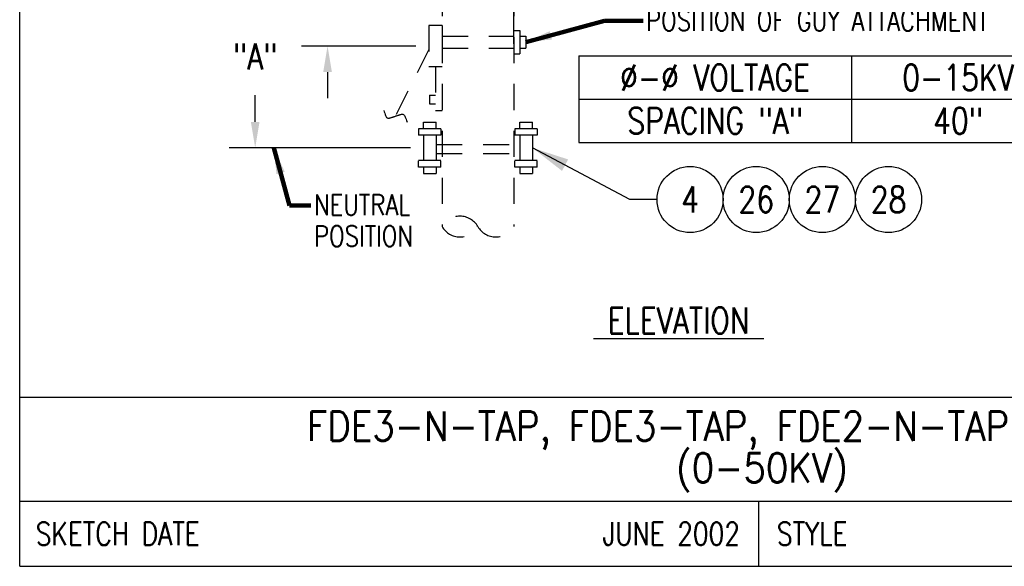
# Model space of a CAD drawing. Extents: x 0 to 7.1, y 0 to 9.85.
# Tile 1 of 6: x 0 to 4.73, y 0 to 2.63. Entities that reach past the tile are written whole.
import ezdxf
from ezdxf.enums import TextEntityAlignment as Align

# ---------------------------------------------------------------- set-up
doc = ezdxf.new("R2010")
doc.units = 0
doc.header["$MEASUREMENT"] = 0
doc.linetypes.add('HIDDEN2', pattern=[0.1875, 0.125, -0.0625])
doc.layers.get('0').update_dxf_attribs({"color": 2, "linetype": 'CONTINUOUS'})
doc.layers.add('E-DETL', color=2, linetype='CONTINUOUS')
doc.layers.add('E-DETL-TEXT', color=3, linetype='CONTINUOUS')
doc.styles.add('ROMANS', font='ROMANS.SHX', dxfattribs={"width": 0.8})
doc.styles.get("Standard").update_dxf_attribs({"font": 'ROMANS.SHX', "width": 0.8, "height": 0.125})
doc.dimstyles.get("Standard").update_dxf_attribs({"dimtxt": 0.18, "dimasz": 0.18, "dimexe": 0.18, "dimexo": 0.0625, "dimgap": 0.09, "dimtad": 0, "dimtih": 1, "dimtoh": 1, "dimdec": 4, "dimzin": 0, "dimdsep": 46, "dimtxsty": 'Standard', "dimcen": 0.09, "dimadec": 0, "dimazin": 0, "dimtfac": 1, "dimtdec": 4, "dimtofl": 0, "dimtmove": 0, "dimatfit": 3, "dimfxl": 0, "dimtolj": 1, "dimtzin": 0, "dimarcsym": 0})

# ---------------------------------------------------------------- blocks, each defined once
blk = doc.blocks.new('BREAK')
blk.add_lwpolyline([(0, 0.0625), (-0.0055, 0.057), (-0.0103, 0.0521), (-0.0144, 0.0479), (-0.0177, 0.0441), (-0.0205, 0.0408), (-0.0225, 0.0378), (-0.0239, 0.0351), (-0.0247, 0.0326), (-0.0249, 0.0302), (-0.0246, 0.0279), (-0.0238, 0.0257), (-0.0226, 0.0236), (-0.0211, 0.0216), (-0.0194, 0.0196), (-0.0176, 0.0176), (-0.0156, 0.0156), (-0.0137, 0.0137), (-0.0117, 0.0117), (-0.0098, 0.0098), (-0.0078, 0.0078), (-0.0059, 0.0059), (-0.0039, 0.0039), (-0.002, 0.002), (0, 0), (0.002, -0.002), (0.0039, -0.0039), (0.0059, -0.0059), (0.0078, -0.0078), (0.0098, -0.0098), (0.0117, -0.0117), (0.0137, -0.0137), (0.0156, -0.0156), (0.0176, -0.0176), (0.0194, -0.0196), (0.0211, -0.0216), (0.0226, -0.0236), (0.0238, -0.0257), (0.0246, -0.0279), (0.0249, -0.0302), (0.0247, -0.0326), (0.0239, -0.0351), (0.0225, -0.0378), (0.0205, -0.0408), (0.0177, -0.0441), (0.0144, -0.0479), (0.0103, -0.0521), (0.0055, -0.057), (0, -0.0625)])

msp = doc.modelspace()

# ---------------------------------------------------------------- linework, layer by layer
at = {"color": 4, "linetype": 'HIDDEN2'}
for p, q in [((2.0028, 2.026), (2.4039, 2.026)), ((2.0028, 1.9829), (2.4039, 1.9829))]:
    msp.add_line(p, q, dxfattribs=at)
at = {"layer": 'E-DETL'}
for p, q in [((0, 0), (0, 9.8484)), ((2.3753, 2.5092), (2.3753, 2.6791)), ((2.6875, 2.4515), (6.0586, 2.4515)), ((2.6875, 2.4515), (2.6875, 2.036)), ((3.9989, 2.4515), (3.9989, 2.036)), ((2.6875, 2.2437), (6.0586, 2.2437)), ((2.6875, 2.036), (6.0586, 2.036)), ((0, 0.8125), (7.1036, 0.8125)), ((0, 0.3125), (7.1036, 0.3125)), ((3.5518, 0.3125), (3.5518, 0)), ((0, 0), (7.1036, 0))]:
    msp.add_line(p, q, dxfattribs=at)
at = {"layer": 'E-DETL', "linetype": 'HIDDEN2'}
for p, q in [((2.0306, 4.1164), (2.0306, 1.6316)), ((2.3753, 4.1164), (2.3753, 1.6316)), ((2.0306, 2.597), (1.9674, 2.597)), ((1.9674, 2.597), (1.9674, 2.4006)), ((2.0306, 2.597), (2.0306, 2.4006)), ((2.3753, 2.5731), (2.404, 2.5731)), ((2.404, 2.5731), (2.404, 2.462)), ((2.0306, 2.5463), (2.3753, 2.5463)), ((2.404, 2.5463), (2.4327, 2.5463)), ((2.4327, 2.5463), (2.4327, 2.4888)), ((1.9673, 2.4824), (1.8063, 2.1618)), ((2.0306, 2.4888), (2.3753, 2.4888)), ((2.3753, 2.462), (2.404, 2.462)), ((2.404, 2.4888), (2.4327, 2.4888)), ((1.9674, 2.4006), (2.0306, 2.4006)), ((1.999, 2.4006), (1.999, 2.1884)), ((1.9702, 2.262), (1.9702, 2.2208)), ((1.9702, 2.262), (1.999, 2.262)), ((1.9702, 2.2208), (1.999, 2.2208)), ((1.999, 2.1884), (2.0306, 2.1884))]:
    msp.add_line(p, q, dxfattribs=at)
at = {"layer": 'E-DETL', "color": 4}
for p, q in [((1.9413, 2.1018), (1.9413, 2.1325)), ((1.9413, 2.1325), (2.0028, 2.1325)), ((2.0028, 2.1018), (2.0028, 2.1325)), ((2.4039, 2.1325), (2.4654, 2.1325)), ((2.4039, 2.1018), (2.4039, 2.1325)), ((2.4654, 2.1018), (2.4654, 2.1325)), ((2.0253, 2.1018), (1.9177, 2.1018)), ((1.9177, 2.1018), (1.9177, 2.071)), ((2.0253, 2.1018), (2.0253, 2.071)), ((2.3803, 2.1018), (2.3803, 2.071)), ((2.4879, 2.1018), (2.3803, 2.1018)), ((2.4879, 2.1018), (2.4879, 2.071)), ((2.0253, 2.0708), (1.9177, 2.0708)), ((1.9413, 2.071), (1.9413, 1.9481)), ((2.0028, 2.071), (2.0028, 1.9481)), ((2.4879, 2.0708), (2.3803, 2.0708)), ((2.4039, 2.071), (2.4039, 1.9481)), ((2.4654, 2.071), (2.4654, 1.9481)), ((2.0253, 1.9483), (1.9177, 1.9483)), ((1.9177, 1.9174), (1.9177, 1.9481)), ((2.0253, 1.9174), (2.0253, 1.9481)), ((2.4879, 1.9483), (2.3803, 1.9483)), ((2.3803, 1.9174), (2.3803, 1.9481)), ((2.4879, 1.9174), (2.4879, 1.9481)), ((2.0253, 1.9174), (1.9177, 1.9174)), ((1.9413, 1.9174), (1.9413, 1.8867)), ((2.0028, 1.9174), (2.0028, 1.8867)), ((2.4879, 1.9174), (2.3803, 1.9174)), ((2.4039, 1.9174), (2.4039, 1.8867)), ((2.4654, 1.9174), (2.4654, 1.8867)), ((1.9413, 1.8867), (2.0028, 1.8867)), ((2.4039, 1.8867), (2.4654, 1.8867))]:
    msp.add_line(p, q, dxfattribs=at)
at = {"layer": 'E-DETL', "linetype": 'HIDDEN2'}
for centre, start, end in [((2.1168, 1.5818), 30, 150), ((2.1168, 1.6813), 210, 330), ((2.2891, 1.6813), 210, 330)]:
    msp.add_arc(centre, 0.0995, start, end, dxfattribs=at)
at = {"layer": 'E-DETL-TEXT'}
for p, q in [((1.9049, 2.4988), (1.3551, 2.4988)), ((1.4801, 2.3738), (1.4801, 2.2488)), ((1.1322, 2.1346), (1.1322, 2.2631)), ((1.8788, 2.0096), (1.0072, 2.0096)), ((2.9329, 1.7614), (2.4654, 2.0096)), ((3.0639, 1.7614), (2.9329, 1.7614))]:
    msp.add_line(p, q, dxfattribs=at)
for centre in [(3.2229, 1.7614), (3.5409, 1.7614), (3.8589, 1.7614), (4.1769, 1.7614)]:
    msp.add_circle(centre, 0.159, dxfattribs=at)
for points in [[(1.4593, 2.3738), (1.501, 2.3738), (1.4801, 2.4988)], [(1.1114, 2.1346), (1.1531, 2.1346), (1.1322, 2.0096)], [(2.6073, 1.8989), (2.4654, 2.0096), (2.6366, 1.9541)]]:
    msp.add_solid(points, dxfattribs=at)

# ---------------------------------------------------------------- block references
at = {"layer": 'E-DETL', "rotation": 63.33695870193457}
msp.add_blockref('BREAK', (1.8063, 2.1618), dxfattribs=at)

# ---------------------------------------------------------------- texts
at = {"layer": 'E-DETL-TEXT', "style": 'ROMANS', "width": 0.8}
for s, height, p in [('POSITION OF GUY ATTACHMENT', 0.1, (3.0115, 2.5721)), ('NEUTRAL', 0.1, (1.415, 1.6859)), ('POSITION', 0.1, (1.415, 1.5359)), ('%%U ELEVATION ', 0.125, (2.7585, 1.1187))]:
    msp.add_text(s, height=height, dxfattribs=at).set_placement(p)
for s, p in [('%%C-%%C VOLTAGE', (3.3432, 2.3476)), ('0-15KV', (4.5109, 2.3476)), ('SPACING "A"', (3.3432, 2.1399)), ('40"', (4.5109, 2.1399))]:
    msp.add_text(s, height=0.125, dxfattribs=at).set_placement(p, align=Align.MIDDLE)
at = {"layer": 'E-DETL-TEXT', "width": 0.8}
for s, p in [('4', (3.2229, 1.7614)), ('26', (3.5409, 1.7614)), ('27', (3.8589, 1.7614)), ('28', (4.1769, 1.7614))]:
    msp.add_text(s, height=0.125, dxfattribs=at).set_placement(p, align=Align.MIDDLE)
at = {"layer": 'E-DETL-TEXT', "style": 'ROMANS', "width": 0.9}
for s, p in [('FDE3-N-TAP, FDE3-TAP, FDE2-N-TAP, FDE2-TAP', (3.5688, 0.6031)), ('(0-50KV)', (3.5688, 0.4031))]:
    msp.add_text(s, height=0.14, dxfattribs=at).set_placement(p, align=Align.CENTER)
at = {"layer": 'E-DETL-TEXT', "style": 'ROMANS', "width": 0.8}
for s, p in [('SKETCH DATE', (0.0773, 0.1563)), ('STYLE', (3.6406, 0.1563))]:
    msp.add_text(s, height=0.11, dxfattribs=at).set_placement(p, align=Align.MIDDLE_LEFT)
msp.add_text('JUNE 2002', height=0.11, dxfattribs=at).set_placement((3.463, 0.1563), align=Align.MIDDLE_RIGHT)
at = {"layer": 'E-DETL-TEXT', "insert": (1.1322, 2.4484), "char_height": 0.125, "attachment_point": 5, "style": 'ROMANS'}
msp.add_mtext('\\A1;"A"', dxfattribs=at)

# ---------------------------------------------------------------- leaders
at = {"layer": 'E-DETL-TEXT'}
for points in [[(2.4327, 2.5176), (2.8117, 2.6198), (2.998, 2.6198)], [(1.2215, 2.0096), (1.2969, 1.7329), (1.4002, 1.7329)]]:
    msp.add_leader(points, dimstyle='Standard', override={"dimtxt": 0.125, "dimasz": 0.125, "dimexe": 0.125, "dimtih": 0, "dimtoh": 0, "dimdec": 6, "dimlunit": 4, "dimtxsty": 'ROMANS', "dimclrd": 256, "dimclre": 256, "dimclrt": 256, "dimadec": 1, "dimtdec": 6, "dimlwd": 65535, "dimlwe": 65535}, dxfattribs=at)

doc.saveas('drawing.dxf')
